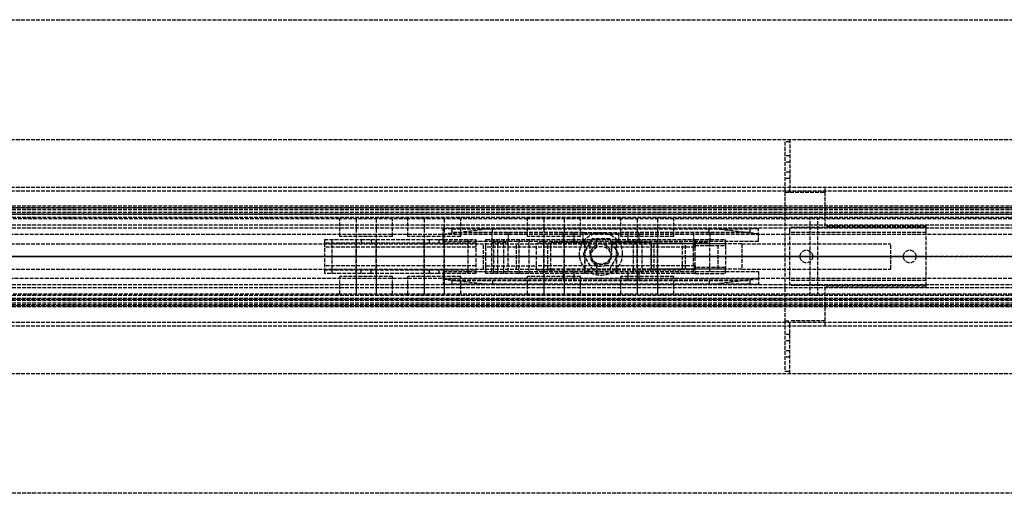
# Model space of a CAD drawing. Header units: millimetres. Extents: x 0 to 2100, y -94 to 94.
# Tile 11 of 12: x 659 to 1050, y -94 to 94. Entities that reach past the tile are written whole.
import ezdxf

# ---------------------------------------------------------------- set-up
doc = ezdxf.new("R2010")
doc.units = ezdxf.units.MM
doc.header["$LTSCALE"] = 10
doc.linetypes.add('ALLCAD_Strich', pattern=[0.2, 0.15, -0.05])
doc.layers.add('BESCH_KONT_sich_schn_ansi_2d', color=40, linetype='Continuous')
doc.layers.add('BESCH_KONT_sich_schn_grun_2d', color=10, linetype='Continuous')

msp = doc.modelspace()

# ---------------------------------------------------------------- linework, layer by layer
at = {"layer": 'BESCH_KONT_sich_schn_ansi_2d', "linetype": 'ALLCAD_Strich'}
for p, q in [((0, 0, 2368), (2100, 0, 2368)), ((2100, 0, 2418), (0, 0, 2418)), ((0, 0, 2236), (965, 0, 2236)), ((2100, 0, 2329), (0, 0, 2329)), ((2100, 0, 2289), (0, 0, 2289)), ((2100, 0, 2289.5), (0, 0, 2289.5)), ((2100, 0, 2287), (0, 0, 2287)), ((2100, 0, 2291), (0, 0, 2291)), ((2100, 0, 2296), (0, 0, 2296)), ((2100, 0, 2315), (0, 0, 2315)), ((2100, 0, 2316.5), (0, 0, 2316.5)), ((2100, 0, 2319), (0, 0, 2319)), ((2100, 0, 2325.5), (0, 0, 2325.5)), ((2100, 0, 2327), (0, 0, 2327)), ((2100, 0, 2348.5), (0, 0, 2348.5)), ((2100, 0, 2351.5), (0, 0, 2351.5)), ((2100, 0, 2329.71), (0, 0, 2329.71)), ((2100, 0, 2327.94), (0, 0, 2327.94)), ((2100, 0, 2327.23), (0, 0, 2327.23)), ((2100, 0, 2361.5), (0, 0, 2361.5)), ((2100, 0, 2362), (0, 0, 2362)), ((0, 0, 2359), (2100, 0, 2359)), ((0, 0, 2359.5), (2100, 0, 2359.5)), ((0, 0, 2353), (2100, 0, 2353)), ((963, 0, 9), (2, 0, 9)), ((179.5, 0, 2276), (827.5, 0, 2276)), ((976, 0, 2348.5), (212, 0, 2348.5)), ((973, 0, 2327), (215, 0, 2327)), ((659.5, 0, 2359), (659.5, 0, 2351.5)), ((780.4, 0, 2303.62), (783.4, 0, 2293.62)), ((794.96, 0, 2305.4), (780.4, 0, 2305.4)), ((780.4, 0, 2305.4), (780.4, 0, 2303.62)), ((780.4, 0, 2308.9), (780.4, 0, 2305.4)), ((780.4, 0, 2310.9), (780.4, 0, 2308.9)), ((780.4, 0, 2314.9), (780.4, 0, 2310.9)), ((780.4, 0, 2314.9), (840.4, 0, 2314.9)), ((780.4, 0, 2310.9), (840.4, 0, 2310.9)), ((780.4, 0, 2308.9), (840.4, 0, 2308.9)), ((783.4, 0, 2293.62), (837.4, 0, 2293.62)), ((821.96, 0, 2305.4), (798.83, 0, 2305.4)), ((840.4, 0, 2305.4), (825.83, 0, 2305.4)), ((827.5, 0, 2276), (830.96, 0, 2276)), ((845.33, 0, 2245), (827.5, 0, 2276)), ((827.5, 0, 2236), (827.5, 0, 2276)), ((827.5, 0, 2236), (845.33, 0, 2245)), ((847.06, 0, 2248), (830.96, 0, 2276)), ((830.96, 0, 2276), (949.04, 0, 2276)), ((840.4, 0, 2303.62), (837.4, 0, 2293.62)), ((840.38, 0, 2308.91), (840.38, 0, 2308.9)), ((840.38, 0, 2308.9), (840.38, 0, 2308.91)), ((840.38, 0, 2308.91), (840.38, 0, 2308.91)), ((840.38, 0, 2308.91), (840.38, 0, 2308.9)), ((840.38, 0, 2308.9), (840.38, 0, 2308.91)), ((840.38, 0, 2308.91), (840.38, 0, 2308.91)), ((840.38, 0, 2308.91), (840.38, 0, 2308.9)), ((840.38, 0, 2308.9), (840.38, 0, 2308.9)), ((840.39, 0, 2308.91), (840.39, 0, 2308.91)), ((840.39, 0, 2308.9), (840.39, 0, 2308.91)), ((840.39, 0, 2308.9), (840.39, 0, 2308.9)), ((840.39, 0, 2308.9), (840.39, 0, 2308.9)), ((840.39, 0, 2308.9), (840.39, 0, 2308.9)), ((840.39, 0, 2308.91), (840.39, 0, 2308.9)), ((840.39, 0, 2308.9), (840.39, 0, 2308.9)), ((840.39, 0, 2308.91), (840.39, 0, 2308.91)), ((840.39, 0, 2308.91), (840.39, 0, 2308.91)), ((840.39, 0, 2308.91), (840.39, 0, 2308.91)), ((840.39, 0, 2308.91), (840.39, 0, 2308.9)), ((840.39, 0, 2308.9), (840.39, 0, 2308.91)), ((840.39, 0, 2308.91), (840.39, 0, 2308.91)), ((840.39, 0, 2308.9), (840.39, 0, 2308.9)), ((840.4, 0, 2308.91), (840.4, 0, 2308.9)), ((840.4, 0, 2305.4), (840.4, 0, 2303.62)), ((840.4, 0, 2314.9), (840.4, 0, 2310.9)), ((840.4, 0, 2310.9), (840.4, 0, 2308.9)), ((840.4, 0, 2308.9), (840.4, 0, 2305.4)), ((844.4, 0, 2308.91), (844.4, 0, 2308.9)), ((844.4, 0, 2308.9), (844.41, 0, 2308.9)), ((844.41, 0, 2308.91), (844.4, 0, 2308.91)), ((844.4, 0, 2310.9), (864.4, 0, 2310.9)), ((844.4, 0, 2308.91), (844.4, 0, 2310.9)), ((844.4, 0, 2308.91), (844.4, 0, 2308.9)), ((844.4, 0, 2308.9), (844.4, 0, 2308.91)), ((844.4, 0, 2308.9), (844.4, 0, 2308.9)), ((844.4, 0, 2308.91), (844.4, 0, 2308.9)), ((844.4, 0, 2308.91), (844.4, 0, 2308.91)), ((844.4, 0, 2308.91), (844.4, 0, 2308.91)), ((844.4, 0, 2308.9), (844.4, 0, 2308.91)), ((844.4, 0, 2308.9), (844.4, 0, 2308.9)), ((927.4, 0, 2308.9), (844.4, 0, 2308.9)), ((844.4, 0, 2293.62), (844.4, 0, 2308.9)), ((844.41, 0, 2308.91), (844.41, 0, 2308.91)), ((844.41, 0, 2308.91), (844.41, 0, 2308.91)), ((844.41, 0, 2308.9), (844.41, 0, 2308.9)), ((844.41, 0, 2308.9), (844.41, 0, 2308.91)), ((844.41, 0, 2308.9), (844.41, 0, 2308.9)), ((844.41, 0, 2308.9), (844.41, 0, 2308.9)), ((844.41, 0, 2308.9), (844.41, 0, 2308.91)), ((844.41, 0, 2308.9), (844.41, 0, 2308.9)), ((844.41, 0, 2308.91), (844.41, 0, 2308.9)), ((844.41, 0, 2308.91), (844.41, 0, 2308.91)), ((844.41, 0, 2308.91), (844.41, 0, 2308.91)), ((844.41, 0, 2308.9), (844.41, 0, 2308.91)), ((844.42, 0, 2308.91), (844.42, 0, 2308.9)), ((844.42, 0, 2308.9), (844.42, 0, 2308.91)), ((934.67, 0, 2245), (845.33, 0, 2245)), ((847.06, 0, 2248), (847.06, 0, 2248)), ((847.06, 0, 2248.01), (847.06, 0, 2248.01)), ((847.06, 0, 2248.01), (847.06, 0, 2248.01)), ((847.06, 0, 2248.01), (847.06, 0, 2248)), ((847.06, 0, 2248), (847.06, 0, 2248.01)), ((932.94, 0, 2248), (847.06, 0, 2248)), ((847.07, 0, 2248), (847.07, 0, 2248.01)), ((847.07, 0, 2248.01), (847.07, 0, 2248)), ((847.07, 0, 2248.01), (847.07, 0, 2248.01)), ((847.07, 0, 2248.01), (847.07, 0, 2248.01)), ((847.07, 0, 2248), (847.07, 0, 2248)), ((847.07, 0, 2248.01), (847.07, 0, 2248)), ((847.07, 0, 2248), (847.07, 0, 2248)), ((847.07, 0, 2248), (847.07, 0, 2248)), ((847.07, 0, 2248), (847.07, 0, 2248)), ((847.07, 0, 2248.01), (847.07, 0, 2248)), ((847.07, 0, 2248), (847.07, 0, 2248.01)), ((847.07, 0, 2248.01), (847.07, 0, 2248.01)), ((847.07, 0, 2248.01), (847.07, 0, 2248)), ((847.08, 0, 2248), (847.08, 0, 2248.01)), ((847.08, 0, 2248.01), (847.08, 0, 2248.01)), ((847.08, 0, 2248.01), (847.08, 0, 2248)), ((847.08, 0, 2248), (847.08, 0, 2248.01)), ((847.08, 0, 2248.01), (847.08, 0, 2248.01)), ((847.08, 0, 2248), (847.08, 0, 2248)), ((888.4, 0, 2286.4), (849.11, 0, 2288.63)), ((864.4, 0, 2310.9), (927.3, 0, 2310.9)), ((864.4, 0, 2310.9), (864.4, 0, 2314.9)), ((864.4, 0, 2314.9), (922.4, 0, 2314.9)), ((869, 0, 2262), (869, 0, 2276)), ((911, 0, 2262), (869, 0, 2262)), ((910, 0, 2275), (870, 0, 2275)), ((870, 0, 2275), (870, 0, 2270.5)), ((870, 0, 2270.5), (910, 0, 2270.5)), ((900.75, 0, 2260.5), (879.25, 0, 2260.5)), ((879.25, 0, 2269), (900.75, 0, 2269)), ((898.5, 0, 2278), (881.5, 0, 2278)), ((881.5, 0, 2276), (881.5, 0, 2278)), ((883, 0, 2270.5), (883, 0, 2276)), ((883, 0, 2264.5), (886.5, 0, 2264.5)), ((883, 0, 2264.5), (883, 0, 2270.5)), ((883, 0, 2284), (886.5, 0, 2284)), ((883, 0, 2278), (883, 0, 2284)), ((885.75, 0, 2270.5), (885.75, 0, 2275)), ((886, 0, 2264.5), (886, 0, 2296)), ((886, 0, 2276), (886, 0, 2278)), ((886, 0, 2306.78), (886, 0, 2297.02)), ((886, 0, 2314.9), (886, 0, 2306.78)), ((886, 0, 2297.02), (886, 0, 2286.54)), ((886.5, 0, 2264.5), (893.5, 0, 2264.5)), ((886.5, 0, 2264.5), (886.5, 0, 2270.5)), ((886.5, 0, 2284), (893.5, 0, 2284)), ((886.5, 0, 2278), (886.5, 0, 2284)), ((902.9, 0, 2286.4), (888.4, 0, 2286.4)), ((888.61, 0, 2308.9), (888.61, 0, 2310.9)), ((891.39, 0, 2310.9), (891.39, 0, 2308.9)), ((893.48, 0, 2264.51), (893.48, 0, 2264.51)), ((893.48, 0, 2264.51), (893.48, 0, 2264.5)), ((893.48, 0, 2264.5), (893.48, 0, 2264.5)), ((893.48, 0, 2264.5), (893.48, 0, 2264.51)), ((893.48, 0, 2264.51), (893.48, 0, 2264.51)), ((893.48, 0, 2264.51), (893.48, 0, 2264.5)), ((893.48, 0, 2278.01), (893.48, 0, 2278.01)), ((893.48, 0, 2278.01), (893.48, 0, 2278)), ((893.48, 0, 2278), (893.48, 0, 2278.01)), ((893.48, 0, 2278.01), (893.48, 0, 2278.01)), ((893.48, 0, 2278.01), (893.48, 0, 2278)), ((893.48, 0, 2278), (893.48, 0, 2278)), ((893.49, 0, 2264.5), (893.49, 0, 2264.51)), ((893.49, 0, 2264.51), (893.49, 0, 2264.51)), ((893.49, 0, 2264.51), (893.49, 0, 2264.5)), ((893.49, 0, 2264.5), (893.49, 0, 2264.5)), ((893.49, 0, 2264.51), (893.49, 0, 2264.51)), ((893.49, 0, 2264.51), (893.49, 0, 2264.5)), ((893.49, 0, 2264.51), (893.49, 0, 2264.5)), ((893.49, 0, 2264.5), (893.49, 0, 2264.5)), ((893.49, 0, 2264.5), (893.49, 0, 2264.5)), ((893.49, 0, 2264.5), (893.49, 0, 2264.5)), ((893.49, 0, 2264.5), (893.49, 0, 2264.51)), ((893.49, 0, 2264.51), (893.49, 0, 2264.51)), ((893.49, 0, 2278.01), (893.49, 0, 2278.01)), ((893.49, 0, 2278), (893.49, 0, 2278.01)), ((893.49, 0, 2278.01), (893.49, 0, 2278)), ((893.49, 0, 2278), (893.49, 0, 2278)), ((893.49, 0, 2278), (893.49, 0, 2278)), ((893.49, 0, 2278), (893.49, 0, 2278)), ((893.49, 0, 2278.01), (893.49, 0, 2278)), ((893.49, 0, 2278), (893.49, 0, 2278)), ((893.49, 0, 2278.01), (893.49, 0, 2278.01)), ((893.49, 0, 2278.01), (893.49, 0, 2278.01)), ((893.49, 0, 2278.01), (893.49, 0, 2278)), ((893.49, 0, 2278), (893.49, 0, 2278.01)), ((893.5, 0, 2264.5), (897, 0, 2264.5)), ((893.5, 0, 2264.5), (893.5, 0, 2270.5)), ((893.5, 0, 2264.51), (893.5, 0, 2264.51)), ((893.5, 0, 2264.51), (893.5, 0, 2264.5)), ((893.5, 0, 2264.5), (893.5, 0, 2264.5)), ((893.5, 0, 2264.5), (893.5, 0, 2264.51)), ((893.5, 0, 2264.51), (893.5, 0, 2264.51)), ((893.5, 0, 2278.01), (893.5, 0, 2278.01)), ((893.5, 0, 2278), (893.5, 0, 2278.01)), ((893.5, 0, 2278.01), (893.5, 0, 2278.01)), ((893.5, 0, 2278.01), (893.5, 0, 2278)), ((893.5, 0, 2278), (893.5, 0, 2278)), ((893.5, 0, 2284), (897, 0, 2284)), ((893.5, 0, 2278), (893.5, 0, 2284)), ((894, 0, 2264.5), (894, 0, 2296)), ((894, 0, 2276), (894, 0, 2278)), ((894, 0, 2306.62), (894, 0, 2297.18)), ((894, 0, 2314.9), (894, 0, 2306.62)), ((894, 0, 2297.18), (894, 0, 2286.4)), ((894.25, 0, 2270.5), (894.25, 0, 2275)), ((897, 0, 2276), (897, 0, 2270.5)), ((897, 0, 2264.5), (897, 0, 2270.5)), ((897, 0, 2278), (897, 0, 2284)), ((898.5, 0, 2276), (898.5, 0, 2278)), ((906.4, 0, 2281.9), (902.9, 0, 2286.4)), ((939.4, 0, 2281.9), (906.4, 0, 2281.9)), ((909.9, 0, 2297.9), (909.9, 0, 2292.9)), ((909.9, 0, 2292.9), (909.9, 0, 2287.9)), ((945.9, 0, 2287.9), (909.9, 0, 2287.9)), ((945.9, 0, 2297.9), (909.9, 0, 2297.9)), ((909.9, 0, 2297.9), (909.9, 0, 2292.9)), ((909.9, 0, 2292.9), (909.9, 0, 2287.9)), ((939.4, 0, 2287.9), (909.9, 0, 2287.9)), ((927.4, 0, 2297.9), (909.9, 0, 2297.9)), ((910, 0, 2270.5), (910, 0, 2275)), ((911, 0, 2276), (911, 0, 2262)), ((927.4, 0, 2309.9), (927.4, 0, 2308.9)), ((927.4, 0, 2308.9), (927.4, 0, 2295.4)), ((927.4, 0, 2295.4), (939.4, 0, 2295.4)), ((949.04, 0, 2276), (932.94, 0, 2248)), ((952.5, 0, 2236), (934.67, 0, 2245)), ((934.67, 0, 2245), (952.5, 0, 2276)), ((939.4, 0, 2295.4), (939.4, 0, 2281.9)), ((945.9, 0, 2297.9), (945.9, 0, 2292.9)), ((945.9, 0, 2292.9), (945.9, 0, 2287.9)), ((949.04, 0, 2276), (952.5, 0, 2276)), ((952.5, 0, 2236), (952.5, 0, 2276)), ((952.5, 0, 2276), (1005, 0, 2276)), ((963, 0, 17), (965, 0, 17)), ((963, 0), (963, 0, 17)), ((965, 0), (963, 0)), ((963, 0, 2), (979, 0, 2)), ((965, 0, 11), (963, 0, 11)), ((965, 0, 6), (963, 0, 6)), ((1005, 0, 9), (963, 0, 9)), ((965, 0), (965, 0, 2236)), ((2100, 0), (965, 0)), ((1019, 0, 21.5), (965, 0, 21.5)), ((1019, 0, 4), (965, 0, 4)), ((965, 0, 6), (965, 0, 6)), ((965, 0, 6), (965, 0, 6)), ((965.01, 0, 6), (965, 0, 6)), ((965, 0, 6), (965, 0, 6)), ((965, 0, 6), (965, 0, 6)), ((965, 0, 6), (965, 0, 6)), ((965, 0, 6), (965, 0, 6)), ((965, 0, 6), (965, 0, 6)), ((965, 0, 6), (965, 0, 6)), ((965, 0, 6), (979, 0, 6)), ((965.01, 0, 6), (965.01, 0, 6)), ((965.01, 0, 6), (965.01, 0, 6)), ((965.01, 0, 6), (965.01, 0, 6)), ((965.01, 0, 6), (965.01, 0, 6)), ((965.01, 0, 6), (965.01, 0, 6)), ((965.01, 0, 6), (965.01, 0, 6)), ((965.01, 0, 6), (965.01, 0, 6)), ((965.01, 0, 6), (965.01, 0, 6)), ((965.01, 0, 6), (965.01, 0, 6)), ((965.01, 0, 6), (965.01, 0, 6)), ((965.01, 0, 6), (965.01, 0, 6)), ((965.01, 0, 6), (965.02, 0, 6)), ((965.01, 0, 6), (965.01, 0, 6)), ((965.02, 0, 6), (965.02, 0, 6)), ((965.02, 0, 6), (965.02, 0, 6)), ((965.02, 0, 6), (965.02, 0, 6)), ((965.02, 0, 6), (965.02, 0, 6)), ((965.02, 0, 6), (965.02, 0, 6)), ((965.02, 0, 6), (965.02, 0, 6)), ((965.02, 0, 6), (965.02, 0, 6)), ((965.02, 0, 6), (965.02, 0, 6)), ((965.02, 0, 6), (965.02, 0, 6)), ((969, 0, 4), (969, 0, 2)), ((973, 0, 2327), (973, 0, 2332)), ((973, 0, 2332), (976, 0, 2332)), ((974, 0, 4), (974, 0, 2)), ((976, 0, 2332), (976, 0, 2348.5)), ((979, 0), (979, 0, 6)), ((979, 0, 2), (1019, 0, 2)), ((1005, 0, 2276), (1005, 0, 9)), ((1010, 0, 4), (1010, 0, 2)), ((1015, 0, 4), (1015, 0, 2)), ((1019, 0, 2), (1019, 0, 21.5)), ((1019, 0), (1019, 0, 2))]:
    msp.add_line(p, q, dxfattribs=at)
at = {"layer": 'BESCH_KONT_sich_schn_ansi_2d', "linetype": 'ALLCAD_Strich', "extrusion": (0, 1, 0)}
for centre, radius in [((-796.9, 2301.9), 10.5), ((-796.9, 2301.9), 4), ((-796.9, 2301.9), 4), ((-823.9, 2301.9), 10.5), ((-823.9, 2301.9), 4), ((-823.9, 2301.9), 4), ((-850, 2256), 6.5), ((-850, 2256), 3.25), ((-849.4, 2303.9), 2), ((-859.4, 2303.9), 2), ((-871.4, 2301.9), 10.5), ((-871.4, 2301.9), 4), ((-871.4, 2301.9), 4), ((-889.9, 2301.9), 6.25), ((-889.9, 2301.9), 6.25), ((-908.4, 2301.9), 10.5), ((-908.4, 2301.9), 4), ((-908.4, 2301.9), 4), ((-930, 2256), 6.5), ((-930, 2256), 3.25)]:
    msp.add_circle(centre, radius, dxfattribs=at)
at = {"layer": 'BESCH_KONT_sich_schn_ansi_2d', "linetype": 'ALLCAD_Strich', "extrusion": (0, -1, 0)}
for centre, radius, start, end in [((840.39, 2308.91), 0.00217, 90, 180), ((840.39, 2308.9), 0.00217, 180, 270), ((840.38, 2308.9), 0.00271, 270, 360), ((840.38, 2308.91), 0.00271, 0, 90), ((840.38, 2308.91), 0.00271, 90, 180), ((840.38, 2308.9), 0.00271, 180, 270), ((840.39, 2308.91), 0.00271, 0, 90), ((840.39, 2308.91), 0.00271, 90, 180), ((840.39, 2308.9), 0.00271, 180, 270), ((840.39, 2308.9), 0.00271, 270, 360), ((844.4, 2308.9), 0.00271, 270, 360), ((844.4, 2308.91), 0.00271, 0, 90), ((844.4, 2308.9), 0.00116, 180, 270), ((844.4, 2308.91), 0.00116, 90, 180), ((844.41, 2308.9), 0.00217, 270, 0), ((844.41, 2308.91), 0.00217, 360, 90), ((844.41, 2308.9), 0.00271, 270, 360), ((844.41, 2308.91), 0.00271, 0, 90), ((844.41, 2308.9), 0.00116, 180, 270), ((844.41, 2308.91), 0.00116, 90, 180), ((847.06, 2248.01), 0.00271, 0, 90), ((847.06, 2248), 0.00271, 270, 360), ((847.06, 2248.01), 0.00271, 90, 180), ((847.06, 2248), 0.00271, 180, 270), ((847.07, 2248), 0.00217, 180, 270), ((847.07, 2248.01), 0.00217, 90, 180), ((847.08, 2248), 0.00271, 180, 270), ((847.08, 2248.01), 0.00271, 90, 180), ((847.08, 2248), 0.00271, 270, 360), ((847.08, 2248.01), 0.00271, 0, 90), ((893.48, 2264.51), 0.00271, 0, 90), ((893.48, 2264.5), 0.00271, 270, 0), ((893.48, 2264.51), 0.00271, 90, 180), ((893.48, 2264.5), 0.00271, 180, 270), ((893.48, 2278), 0.00271, 270, 0), ((893.48, 2278.01), 0.00271, 0, 90), ((893.48, 2278.01), 0.00271, 90, 180), ((893.48, 2278), 0.00271, 180, 270), ((893.5, 2264.51), 0.00271, 90, 180), ((893.5, 2264.5), 0.00271, 180, 270), ((893.49, 2264.51), 0.00217, 90, 180), ((893.49, 2264.5), 0.00217, 180, 270), ((893.49, 2278.01), 0.00217, 90, 180), ((893.49, 2278), 0.00217, 180, 270), ((893.5, 2278.01), 0.00271, 90, 180), ((893.5, 2278), 0.00271, 180, 270), ((893.5, 2264.5), 0.00271, 270, 0), ((893.5, 2264.51), 0.00271, 0, 90), ((893.5, 2278.01), 0.00271, 0, 90), ((893.5, 2278), 0.00271, 270, 0)]:
    msp.add_arc(centre, radius, start, end, dxfattribs=at)
at = {"layer": 'BESCH_KONT_sich_schn_ansi_2d', "linetype": 'ALLCAD_Strich', "extrusion": (0, 1, 0)}
for centre, radius, start, end in [((-840.38, 2308.91), 0.00116, 0, 90), ((-840.38, 2308.9), 0.00116, 270, 360), ((-840.38, 2308.91), 0.00116, 90, 180), ((-840.38, 2308.9), 0.00116, 180, 270), ((-840.39, 2308.91), 0.00093, 270, 0), ((-840.39, 2308.91), 0.00093, 360, 90), ((-840.39, 2308.91), 0.00116, 0, 90), ((-840.39, 2308.9), 0.00116, 270, 360), ((-840.39, 2308.91), 0.00116, 90, 180), ((-840.39, 2308.9), 0.00116, 180, 270), ((-844.4, 2308.91), 0.00116, 90, 180), ((-844.4, 2308.9), 0.00116, 180, 270), ((-844.4, 2308.91), 0.00271, 0, 90), ((-844.4, 2308.9), 0.00271, 270, 360), ((-849.4, 2293.62), 5, 273.2519, 0), ((-844.41, 2308.91), 0.00093, 90, 180), ((-844.41, 2308.91), 0.00093, 180, 270), ((-844.41, 2308.91), 0.00116, 90, 180), ((-844.41, 2308.9), 0.00116, 180, 270), ((-844.41, 2308.91), 0.00271, 0, 90), ((-844.41, 2308.9), 0.00271, 270, 360), ((-847.06, 2248), 0.00116, 180, 270), ((-847.06, 2248.01), 0.00116, 90, 180), ((-847.06, 2248), 0.00116, 270, 0), ((-847.06, 2248.01), 0.00116, 0, 90), ((-847.07, 2248.01), 0.00093, 0, 90), ((-847.07, 2248.01), 0.00093, 270, 360), ((-847.08, 2248.01), 0.00116, 0, 90), ((-847.08, 2248), 0.00116, 270, 0), ((-847.08, 2248.01), 0.00116, 90, 180), ((-847.08, 2248), 0.00116, 180, 270), ((-879.25, 2264.75), 4.25, 270, 90), ((-893.48, 2264.51), 0.00116, 0, 90), ((-893.48, 2264.51), 0.00116, 90, 180), ((-893.48, 2264.5), 0.00116, 180, 270), ((-893.48, 2264.5), 0.00116, 270, 360), ((-893.48, 2278.01), 0.00116, 0, 90), ((-893.48, 2278), 0.00116, 270, 360), ((-893.48, 2278.01), 0.00116, 90, 180), ((-893.48, 2278), 0.00116, 180, 270), ((-893.49, 2264.51), 0.00093, 270, 0), ((-893.49, 2264.51), 0.00093, 0, 90), ((-893.49, 2278.01), 0.00093, 270, 0), ((-893.49, 2278.01), 0.00093, 0, 90), ((-893.5, 2264.51), 0.00116, 0, 90), ((-893.5, 2264.51), 0.00116, 90, 180), ((-893.5, 2264.5), 0.00116, 180, 270), ((-893.5, 2264.5), 0.00116, 270, 360), ((-893.5, 2278.01), 0.00116, 0, 90), ((-893.5, 2278), 0.00116, 270, 360), ((-893.5, 2278.01), 0.00116, 90, 180), ((-893.5, 2278), 0.00116, 180, 270), ((-900.75, 2264.75), 4.25, 90, 270), ((-922.4, 2309.9), 5, 90, 168.463), ((-922.4, 2309.9), 5, 168.463, 180)]:
    msp.add_arc(centre, radius, start, end, dxfattribs=at)
at = {"layer": 'BESCH_KONT_sich_schn_grun_2d', "linetype": 'ALLCAD_Strich'}
for p, q in [((0, 94), (2100, 94)), ((0, 46.5), (2100, 46.5)), ((963, 45.5), (963, 25.5)), ((965, 45.5), (963, 45.5)), ((965, 46.5), (965, 27.5)), ((965, 40), (963, 40)), ((965, 37.5), (963, 37.5)), ((965, 33.5), (963, 33.5)), ((0, 27.5), (2100, 27.5)), ((0, 27.5), (2100, 27.5)), ((965, 31), (963, 31)), ((965, 27.5), (965, 27.49)), ((965, 27.5), (965, 27.49)), ((965, 27.5), (965, 27.5)), ((965, 25.5), (965, 27.5)), ((965, 27.49), (965, 27.49)), ((965, 27.49), (965, 27.49)), ((965.01, 27.5), (965.01, 27.5)), ((965.01, 27.5), (965.01, 27.49)), ((965.01, 27.5), (965.01, 27.5)), ((965.01, 27.5), (965.01, 27.5)), ((965.01, 27.5), (965.01, 27.5)), ((965.01, 27.5), (965.01, 27.5)), ((965.01, 27.5), (965.01, 27.5)), ((965.01, 27.49), (965.01, 27.5)), ((965.01, 27.49), (965.01, 27.5)), ((965.01, 27.49), (965.01, 27.49)), ((965.01, 27.49), (965.01, 27.49)), ((965.01, 27.49), (965.01, 27.49)), ((965.02, 27.5), (965.02, 27.49)), ((965.02, 27.49), (965.02, 27.5)), ((965.02, 27.5), (965.02, 27.49)), ((965.02, 27.5), (965.02, 27.5)), ((965.02, 27.49), (965.02, 27.49)), ((965.02, 27.49), (965.02, 27.49)), ((979, 25.5), (979, 27.5)), ((0, 26), (2100, 26)), ((963, 25.5), (963, -25.5)), ((963, 25.5), (965, 25.5)), ((965, 25.5), (979, 25.5)), ((979, 12), (979, 25.5)), ((2100, 20), (0, 20)), ((0, 19.5), (2100, 19.5)), ((2100, 19.21), (0, 19.21)), ((2100, 18.5), (0, 18.5)), ((2100, 17.5), (0, 17.5)), ((2100, 17.44), (0, 17.44)), ((0, 17), (2100, 17)), ((2100, 16.73), (0, 16.73)), ((2100, 15.5), (0, 15.5)), ((2100, 12.5), (0, 12.5)), ((976, 15.5), (212, 15.5)), ((786.4, 15), (410.6, 15)), ((807.4, 15), (786.4, 15)), ((786.4, 8), (786.4, 15)), ((792.9, 15), (792.9, -15)), ((792.9, 15), (792.9, 8)), ((800.9, 15), (800.9, -15)), ((800.9, 15), (800.9, 8)), ((813.4, 15), (807.4, 15)), ((807.4, 8), (807.4, 15)), ((834.4, 15), (813.4, 15)), ((813.4, 8), (813.4, 15)), ((819.9, 15), (819.9, -15)), ((819.9, 15), (819.9, 8)), ((827.9, 15), (827.9, -15)), ((827.9, 15), (827.9, 8)), ((860.9, 15), (834.4, 15)), ((834.4, 8), (834.4, 15)), ((881.9, 15), (860.9, 15)), ((860.9, 8), (860.9, 15)), ((867.4, 15), (867.4, -15)), ((867.4, 15), (867.4, 8)), ((875.4, 15), (875.4, -15)), ((875.4, 15), (875.4, 8)), ((897.9, 15), (881.9, 15)), ((881.9, 8), (881.9, 15)), ((918.9, 15), (897.9, 15)), ((897.9, 8), (897.9, 15)), ((904.4, 15), (904.4, -15)), ((904.4, 15), (904.4, 8)), ((912.4, 15), (912.4, -15)), ((912.4, 15), (912.4, 8)), ((2041, 15), (918.9, 15)), ((918.9, 8), (918.9, 15)), ((973, -15.5), (973, 15.5)), ((976, -15.5), (976, 15.5)), ((1019, 12), (979, 12)), ((1019, 11.5), (1019, 12)), ((2100, 11.25), (0, 11.25)), ((2041, 8.75), (625, 8.75)), ((807.4, 8), (786.4, 8)), ((834.4, 8), (813.4, 8)), ((830.96, 11), (827.5, 11)), ((827.5, 6), (827.5, 11)), ((827.5, 9), (845.33, 11)), ((827.5, 9), (952.5, 9)), ((830.96, 9.5), (830.96, 11)), ((830.96, 11), (847.06, 11)), ((883, 9.5), (830.96, 9.5)), ((846.75, 9.5), (846.75, 6)), ((847.06, 11), (932.94, 11)), ((847.06, 9.5), (847.06, 11)), ((847.06, 9.5), (847.06, 9.5)), ((847.06, 9.5), (847.06, 9.5)), ((847.06, 9.5), (847.06, 9.5)), ((847.06, 9.5), (847.07, 9.5)), ((847.06, 9.5), (847.06, 9.5)), ((847.06, 9.5), (847.06, 9.5)), ((847.06, 9.5), (847.06, 9.5)), ((847.06, 9.5), (847.06, 9.5)), ((847.06, 9.5), (847.06, 9.5)), ((847.07, 9.5), (847.07, 9.5)), ((847.07, 9.5), (847.07, 9.5)), ((847.07, 9.5), (847.07, 9.5)), ((847.07, 9.5), (847.07, 9.5)), ((847.07, 9.5), (847.07, 9.5)), ((847.07, 9.5), (847.07, 9.5)), ((847.07, 9.5), (847.07, 9.5)), ((847.07, 9.5), (847.07, 9.5)), ((847.07, 9.5), (847.07, 9.5)), ((847.07, 9.5), (847.07, 9.5)), ((847.07, 9.5), (847.07, 9.5)), ((847.07, 9.5), (847.07, 9.5)), ((847.08, 9.5), (847.07, 9.5)), ((847.08, 9.5), (847.08, 9.5)), ((847.08, 9.5), (847.08, 9.5)), ((847.08, 9.5), (847.08, 9.5)), ((847.08, 9.5), (847.08, 9.5)), ((847.08, 9.5), (847.08, 9.5)), ((847.08, 9.5), (847.08, 9.5)), ((847.08, 9.5), (847.08, 9.5)), ((847.08, 9.5), (847.08, 9.5)), ((847.08, 9.5), (847.08, 9.5)), ((853.25, 9.5), (853.25, 6)), ((881.9, 8), (860.9, 8)), ((875, 9.5), (875, 6)), ((879.25, 9.5), (879.25, 6)), ((883, 9.5), (897, 9.5)), ((883, 6), (883, 9.5)), ((949.04, 9.5), (897, 9.5)), ((897, 9.5), (897, 6)), ((918.9, 8), (897.9, 8)), ((900.75, 9.5), (900.75, 6)), ((905, 9.5), (905, 6)), ((926.75, 9.5), (926.75, 6)), ((932.94, 9.5), (932.94, 11)), ((932.94, 11), (949.04, 11)), ((933.25, 9.5), (933.25, 6)), ((952.5, 9), (934.67, 11)), ((949.04, 11), (949.04, 9.5)), ((952.5, 11), (949.04, 11)), ((952.5, 6), (952.5, 11)), ((1019, 11.5), (965, 11.5)), ((965, 9.5), (965, 11.5)), ((1019, 9.5), (965, 9.5)), ((965, -9.5), (965, 9.5)), ((1019, 9.5), (1019, 11.5)), ((1019, -9.5), (1019, 9.5)), ((138, 5), (869, 5)), ((780.4, 6.75), (794.96, 6.75)), ((780.4, 6.75), (780.4, 5.25)), ((840.4, 5.25), (780.4, 5.25)), ((780.4, 5.25), (780.4, -5.25)), ((783.4, -6.75), (783.4, 6.75)), ((792.9, -6.75), (792.9, 6.75)), ((794.96, 6.75), (798.83, 6.75)), ((794.96, 6.75), (794.96, 5.25)), ((798.83, 6.75), (821.96, 6.75)), ((798.83, 6.75), (798.83, 5.25)), ((800.9, -6.75), (800.9, 6.75)), ((819.9, -6.75), (819.9, 6.75)), ((821.96, 6.75), (825.83, 6.75)), ((821.96, 6.75), (821.96, 5.25)), ((825.83, 6.75), (840.4, 6.75)), ((825.83, 5.25), (825.83, 6.75)), ((883, 6), (827.5, 6)), ((827.9, -6.75), (827.9, 6.75)), ((837.4, -6.75), (837.4, 6.75)), ((840.4, 6.75), (840.4, 5.25)), ((840.4, 5.25), (840.4, -5.25)), ((843.5, -5), (843.5, 5)), ((844.4, 6.75), (927.4, 6.75)), ((844.4, 3.75), (844.4, 6.75)), ((846.75, 5.5), (853.25, 5.5)), ((846.75, -6), (846.75, 5.5)), ((847.4, 6.75), (847.4, -6.75)), ((849.11, -6.75), (849.11, 6.75)), ((851.4, 6.75), (851.4, -6.75)), ((853.25, -6), (853.25, 5.5)), ((856.5, -5), (856.5, 5)), ((857.4, 6.75), (857.4, -6.75)), ((861.4, 6.75), (861.4, -6.75)), ((922.4, 5.25), (864.4, 5.25)), ((864.4, -5.25), (864.4, 5.25)), ((867.4, -6.75), (867.4, 6.75)), ((869, -5), (869, 5)), ((869, 5), (909.9, 5)), ((885.75, 5.5), (870, 5.5)), ((870, 5.5), (870, -6)), ((875.4, -6.75), (875.4, 6.75)), ((886.5, 7.06), (883, 1)), ((897, 6), (883, 6)), ((883.65, 6.75), (883.65, -6.75)), ((883.65, -6.75), (883.65, 6.75)), ((885.75, 1), (885.75, 5.5)), ((893.5, 7.06), (886.5, 7.06)), ((888.4, 3.67), (888.4, 6.75)), ((893.48, 7.06), (893.48, 7.07)), ((893.48, 7.06), (893.48, 7.07)), ((893.48, 7.06), (893.48, 7.07)), ((893.48, 7.06), (893.48, 7.07)), ((893.48, 7.07), (893.48, 7.07)), ((893.48, 7.07), (893.48, 7.07)), ((893.48, 7.07), (893.49, 7.07)), ((893.48, 7.06), (893.48, 7.07)), ((893.48, 7.06), (893.48, 7.07)), ((893.48, 7.06), (893.48, 7.07)), ((893.49, 7.07), (893.49, 7.06)), ((893.49, 7.06), (893.49, 7.07)), ((893.49, 7.06), (893.49, 7.07)), ((893.49, 7.07), (893.49, 7.07)), ((893.49, 7.07), (893.49, 7.07)), ((893.49, 7.06), (893.49, 7.07)), ((893.49, 7.06), (893.49, 7.07)), ((893.49, 7.06), (893.49, 7.07)), ((893.49, 7.06), (893.49, 7.07)), ((893.49, 7.06), (893.49, 7.07)), ((893.5, 7.07), (893.49, 7.07)), ((893.49, 7.06), (893.49, 7.07)), ((893.5, 7.06), (893.5, 7.07)), ((893.5, 7.06), (893.5, 7.07)), ((893.5, 7.06), (893.5, 7.07)), ((893.5, 7.07), (893.5, 7.07)), ((893.5, 7.07), (893.5, 7.07)), ((893.5, 7.06), (893.5, 7.07)), ((893.5, 7.06), (893.5, 7.07)), ((893.5, 7.06), (893.5, 7.07)), ((893.5, 7.06), (893.5, 7.07)), ((897, 1), (893.5, 7.06)), ((894.25, 5.5), (894.25, 1)), ((910, 5.5), (894.25, 5.5)), ((896.15, 6.75), (896.15, -6.75)), ((896.15, -6.75), (896.15, 6.75)), ((952.5, 6), (897, 6)), ((902.9, -6.75), (902.9, 6.75)), ((904.4, -6.75), (904.4, 6.75)), ((906.4, -6.75), (906.4, 6.75)), ((909.9, 5), (909.9, -5)), ((945.9, 5), (909.9, 5)), ((909.9, 5), (909.9, -5)), ((939.4, 5), (909.9, 5)), ((910, -6), (910, 5.5)), ((911, 5), (911, -5)), ((912.4, -6.75), (912.4, 6.75)), ((922.4, 5.25), (927.3, 5.25)), ((922.4, -5.25), (922.4, 5.25)), ((923.5, -5), (923.5, 5)), ((926.75, 5.5), (933.25, 5.5)), ((926.75, -6), (926.75, 5.5)), ((927.3, 3.75), (927.3, 5.25)), ((927.4, 6.75), (927.4, 3.75)), ((927.4, 6.75), (939.4, 6.75)), ((927.4, 4.33), (939.4, 4.33)), ((933.25, -6), (933.25, 5.5)), ((936.5, -5), (936.5, 5)), ((939.4, 4.33), (939.4, 6.75)), ((939.4, 4.33), (939.4, -4.33)), ((945.9, 5), (1005, 5)), ((945.9, 5), (945.9, -5)), ((1005, -5), (1005, 5)), ((840.4, 3.75), (780.4, 3.75)), ((840.39, 3.76), (840.38, 3.76)), ((840.38, 3.75), (840.38, 3.76)), ((840.38, 3.75), (840.38, 3.76)), ((840.38, 3.75), (840.38, 3.76)), ((840.38, 3.75), (840.38, 3.76)), ((840.38, 3.75), (840.38, 3.76)), ((840.38, 3.76), (840.38, 3.76)), ((840.38, 3.76), (840.38, 3.76)), ((840.38, 3.76), (840.38, 3.76)), ((840.38, 3.75), (840.38, 3.76)), ((840.38, 3.75), (840.38, 3.76)), ((840.38, 3.75), (840.38, 3.76)), ((840.38, 3.75), (840.38, 3.76)), ((840.39, 3.76), (840.39, 3.75)), ((840.39, 3.75), (840.39, 3.76)), ((840.39, 3.75), (840.39, 3.76)), ((840.39, 3.76), (840.39, 3.76)), ((840.39, 3.75), (840.39, 3.76)), ((840.39, 3.75), (840.39, 3.76)), ((840.39, 3.75), (840.39, 3.76)), ((840.39, 3.75), (840.39, 3.76)), ((840.39, 3.75), (840.39, 3.76)), ((840.39, 3.75), (840.39, 3.76)), ((840.39, 3.75), (840.39, 3.76)), ((840.39, 3.76), (840.39, 3.76)), ((840.39, 3.76), (840.39, 3.76)), ((840.39, 3.76), (840.4, 3.76)), ((840.39, 3.75), (840.39, 3.76)), ((840.39, 3.75), (840.39, 3.76)), ((840.4, 3.75), (840.4, 3.76)), ((864.4, 3.75), (844.4, 3.75)), ((844.4, -3.75), (844.4, 3.75)), ((888.61, 3.75), (864.4, 3.75)), ((883, 1), (886.5, -5.06)), ((927.3, 3.75), (891.39, 3.75)), ((893.5, -5.06), (897, 1)), ((927.3, 3.75), (927.4, 3.75)), ((927.4, -3.75), (927.4, 3.75)), ((840.4, -3.75), (780.4, -3.75)), ((844.4, -3.75), (844.4, -3.75)), ((844.41, -3.75), (844.4, -3.75)), ((844.4, -3.75), (864.4, -3.75)), ((844.4, -3.75), (844.4, -3.75)), ((844.4, -3.75), (844.4, -3.75)), ((844.4, -3.75), (844.4, -3.75)), ((844.4, -3.75), (844.4, -3.75)), ((844.4, -3.75), (844.4, -3.75)), ((844.4, -3.75), (844.4, -3.75)), ((844.4, -3.75), (844.4, -3.75)), ((844.4, -3.75), (844.4, -3.75)), ((844.4, -3.75), (844.4, -3.75)), ((844.4, -3.75), (844.4, -3.75)), ((844.4, -3.75), (844.4, -3.75)), ((844.4, -6.75), (844.4, -3.75)), ((844.41, -3.75), (844.41, -3.75)), ((844.41, -3.75), (844.41, -3.75)), ((844.41, -3.75), (844.41, -3.75)), ((844.41, -3.75), (844.41, -3.75)), ((844.41, -3.75), (844.41, -3.75)), ((844.41, -3.75), (844.41, -3.75)), ((844.41, -3.75), (844.41, -3.75)), ((844.41, -3.75), (844.41, -3.75)), ((844.41, -3.75), (844.41, -3.75)), ((844.41, -3.75), (844.42, -3.75)), ((844.41, -3.75), (844.41, -3.75)), ((844.41, -3.75), (844.41, -3.75)), ((844.41, -3.75), (844.41, -3.75)), ((844.41, -3.75), (844.41, -3.75)), ((844.41, -3.75), (844.41, -3.75)), ((844.41, -3.75), (844.41, -3.75)), ((844.42, -3.75), (844.42, -3.75)), ((844.42, -3.75), (844.42, -3.75)), ((888.61, -3.75), (864.4, -3.75)), ((888.4, -6.75), (888.4, -3.67)), ((927.3, -3.75), (891.39, -3.75)), ((927.3, -5.25), (927.3, -3.75)), ((927.4, -3.75), (927.3, -3.75)), ((927.4, -3.75), (927.4, -6.75)), ((138, -5), (869, -5)), ((780.4, -5.25), (780.4, -6.75)), ((780.4, -5.25), (840.4, -5.25)), ((794.96, -6.75), (780.4, -6.75)), ((794.96, -6.75), (794.96, -5.25)), ((798.83, -6.75), (794.96, -6.75)), ((798.83, -6.75), (798.83, -5.25)), ((821.96, -6.75), (798.83, -6.75)), ((821.96, -5.25), (821.96, -6.75)), ((825.83, -6.75), (821.96, -6.75)), ((825.83, -6.75), (825.83, -5.25)), ((840.4, -6.75), (825.83, -6.75)), ((827.5, -6), (952.5, -6)), ((827.5, -6), (827.5, -11)), ((840.4, -5.25), (840.4, -6.75)), ((927.4, -6.75), (844.4, -6.75)), ((864.4, -5.25), (922.4, -5.25)), ((909.9, -5), (869, -5)), ((875, -6), (875, -9.5)), ((879.25, -6), (879.25, -9.5)), ((886.5, -5.06), (893.5, -5.06)), ((900.75, -6), (900.75, -9.5)), ((905, -6), (905, -9.5)), ((945.9, -5), (909.9, -5)), ((939.4, -5), (909.9, -5)), ((927.3, -5.25), (922.4, -5.25)), ((939.4, -4.33), (927.4, -4.33)), ((927.4, -6.75), (939.4, -6.75)), ((939.4, -6.75), (939.4, -4.33)), ((945.9, -5), (1005, -5)), ((952.5, -6), (952.5, -11)), ((2100, -11.25), (0, -11.25)), ((2041, -8.75), (625, -8.75)), ((807.4, -8), (786.4, -8)), ((786.4, -15), (786.4, -8)), ((792.9, -8), (792.9, -15)), ((800.9, -8), (800.9, -15)), ((807.4, -15), (807.4, -8)), ((834.4, -8), (813.4, -8)), ((813.4, -15), (813.4, -8)), ((819.9, -8), (819.9, -15)), ((952.5, -9), (827.5, -9)), ((827.5, -9), (845.33, -11)), ((827.5, -11), (830.96, -11)), ((827.9, -8), (827.9, -15)), ((830.96, -11), (830.96, -9.5)), ((830.96, -9.5), (949.04, -9.5)), ((847.06, -11), (830.96, -11)), ((834.4, -15), (834.4, -8)), ((847.06, -9.5), (847.06, -11)), ((932.94, -11), (847.06, -11)), ((881.9, -8), (860.9, -8)), ((860.9, -15), (860.9, -8)), ((867.4, -8), (867.4, -15)), ((875.4, -8), (875.4, -15)), ((881.9, -15), (881.9, -8)), ((918.9, -8), (897.9, -8)), ((897.9, -15), (897.9, -8)), ((904.4, -8), (904.4, -15)), ((912.4, -8), (912.4, -15)), ((918.9, -15), (918.9, -8)), ((932.94, -9.5), (932.94, -11)), ((949.04, -11), (932.94, -11)), ((952.5, -9), (934.67, -11)), ((949.04, -9.5), (949.04, -11)), ((949.04, -11), (952.5, -11)), ((1019, -9.5), (965, -9.5)), ((965, -11.5), (965, -9.5)), ((1019, -11.5), (965, -11.5)), ((1019, -11.5), (1019, -9.5)), ((1019, -12), (1019, -11.5)), ((2100, -12.5), (0, -12.5)), ((2100, -15.5), (0, -15.5)), ((976, -15.5), (212, -15.5)), ((786.4, -15), (410.6, -15)), ((807.4, -15), (786.4, -15)), ((813.4, -15), (807.4, -15)), ((834.4, -15), (813.4, -15)), ((860.9, -15), (834.4, -15)), ((881.9, -15), (860.9, -15)), ((897.9, -15), (881.9, -15)), ((918.9, -15), (897.9, -15)), ((2041, -15), (918.9, -15)), ((979, -25.5), (979, -12)), ((979, -12), (1019, -12)), ((2100, -16.73), (0, -16.73)), ((0, -17), (2100, -17)), ((2100, -17.44), (0, -17.44)), ((2100, -17.5), (0, -17.5)), ((2100, -18.5), (0, -18.5)), ((2100, -19.21), (0, -19.21)), ((0, -19.5), (2100, -19.5)), ((2100, -20), (0, -20)), ((0, -26), (2100, -26)), ((963, -25.5), (965, -25.5)), ((963, -25.5), (963, -45.5)), ((979, -25.5), (965, -25.5)), ((965, -27.5), (965, -25.5)), ((979, -27.5), (979, -25.5)), ((0, -27.5), (2100, -27.5)), ((0, -27.5), (2100, -27.5)), ((965, -31), (963, -31)), ((965, -46.5), (965, -27.5)), ((965, -33.5), (963, -33.5)), ((965, -37.5), (963, -37.5)), ((965, -40), (963, -40)), ((0, -46.5), (2100, -46.5)), ((963, -45.5), (965, -45.5)), ((2100, -94), (0, -94))]:
    msp.add_line(p, q, dxfattribs=at)
for centre, radius in [((890, 1), 8.5), ((890, 1), 4), ((890, 0), 4), ((971.5, 0), 2.5), ((1012.5, 0), 2.5)]:
    msp.add_circle(centre, radius, dxfattribs=at)
for centre, radius, start, end in [((965, 27.5), 0.00116, 360, 90), ((965, 27.5), 0.00271, 0, 90), ((965, 27.5), 0.00116, 90, 180), ((965, 27.5), 0.00271, 90, 180), ((965, 27.49), 0.00116, 270, 0), ((965, 27.49), 0.00271, 270, 360), ((965, 27.49), 0.00116, 180, 270), ((965, 27.49), 0.00271, 180, 270), ((965.01, 27.5), 0.00093, 0, 90), ((965.01, 27.5), 0.00093, 270, 360), ((965.01, 27.5), 0.00217, 270, 0), ((965.01, 27.5), 0.00217, 360, 90), ((965.02, 27.5), 0.00271, 90, 180), ((965.02, 27.49), 0.00271, 180, 270), ((965.02, 27.5), 0.00116, 360, 90), ((965.02, 27.5), 0.00271, 0, 90), ((965.02, 27.5), 0.00116, 90, 180), ((965.02, 27.49), 0.00116, 270, 0), ((965.02, 27.49), 0.00271, 270, 360), ((965.02, 27.49), 0.00116, 180, 270), ((890, 1), 4.25, 180, 0)]:
    msp.add_arc(centre, radius, start, end, dxfattribs=at)

doc.saveas('drawing.dxf')
